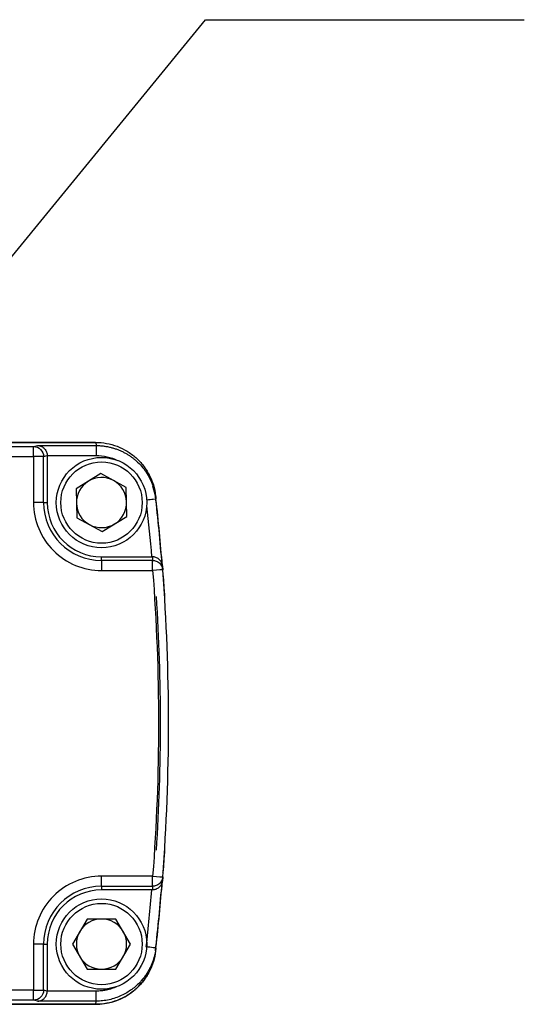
# Model space of a CAD drawing. Header units: millimetres. Extents: x 16 to 683, y 16 to 524.
# Tile 4 of 12: x 99 to 124, y 177 to 226. Entities that reach past the tile are written whole.
import ezdxf

# ---------------------------------------------------------------- set-up
doc = ezdxf.new("R2010")
doc.units = ezdxf.units.MM
doc.header["$LTSCALE"] = 2.5
doc.layers.add('DIMENSIONS', color=140, linetype='Continuous', lineweight=25)
doc.dimstyles.new('SLDDIMSTYLE2', dxfattribs={"dimtxt": 0.18, "dimasz": 8.255, "dimexe": 0, "dimexo": 0.0625, "dimgap": 0, "dimtad": 0, "dimtih": 1, "dimtoh": 1, "dimdec": 0, "dimrnd": 1e-09, "dimzin": 0, "dimdsep": 46, "dimtxsty": 'Standard', "dimsah": 1, "dimcen": 0.09, "dimadec": 0, "dimazin": 0, "dimtfac": 8.255, "dimtdec": 0, "dimtofl": 0, "dimtmove": 0, "dimatfit": 3, "dimfxl": 0, "dimfrac": 2, "dimtolj": 1, "dimtzin": 0, "dimarcsym": 0})

msp = doc.modelspace()

# ---------------------------------------------------------------- linework, layer by layer
for p, q in [((86.409, 205.212), (102.621, 205.212)), ((102.611, 205.212), (86.409, 205.212)), ((102.621, 205.212), (102.639, 205.054)), ((85.312, 205.004), (99.523, 205.004)), ((99.523, 205.004), (99.726, 205.054)), ((99.726, 205.054), (102.639, 205.054)), ((85.411, 204.504), (99.523, 204.504)), ((99.523, 204.504), (99.523, 202.212)), ((100.023, 204.504), (100.209, 204.552)), ((100.023, 202.212), (100.023, 204.504)), ((100.209, 204.552), (102.639, 204.554)), ((100.209, 204.552), (100.209, 202.212)), ((102.871, 203.654), (101.641, 202.901)), ((104.14, 202.965), (102.871, 203.654)), ((105.355, 203.423), (105.285, 203.571)), ((101.641, 202.901), (101.678, 201.458)), ((104.177, 201.522), (104.14, 202.965)), ((105.602, 202.552), (105.463, 203.029)), ((105.522, 202.884), (105.503, 203.045)), ((100.023, 202.212), (99.523, 202.212)), ((100.023, 202.212), (100.209, 202.212)), ((105.602, 202.552), (105.62, 202.39)), ((101.678, 201.458), (102.946, 200.769)), ((102.946, 200.769), (104.177, 201.522)), ((102.909, 199.326), (102.909, 199.512)), ((102.909, 199.512), (105.4, 199.512)), ((105.455, 199.326), (102.909, 199.326)), ((105.441, 199.512), (105.455, 199.326)), ((105.909, 199.036), (105.894, 199.233)), ((102.909, 198.826), (105.455, 198.826)), ((105.952, 198.889), (105.938, 199.068)), ((105.938, 199.068), (105.954, 198.864)), ((105.455, 183.597), (102.909, 183.597)), ((102.909, 183.097), (102.909, 183.597)), ((105.938, 183.355), (105.954, 183.559)), ((105.954, 183.559), (105.938, 183.355)), ((102.909, 183.097), (105.455, 183.097)), ((102.909, 183.097), (102.909, 182.912)), ((105.455, 183.097), (105.441, 182.912)), ((105.893, 183.189), (105.909, 183.386)), ((105.4, 182.912), (102.909, 182.912)), ((102.187, 181.462), (101.465, 180.212)), ((103.63, 181.462), (102.187, 181.462)), ((104.352, 180.212), (103.63, 181.462)), ((99.523, 180.212), (99.523, 177.919)), ((100.023, 180.212), (99.523, 180.212)), ((100.023, 177.919), (100.023, 180.212)), ((100.023, 180.212), (100.209, 180.212)), ((100.209, 180.212), (100.209, 177.871)), ((101.465, 180.212), (102.187, 178.962)), ((103.63, 178.962), (104.352, 180.212)), ((105.62, 180.033), (105.602, 179.871)), ((105.504, 179.381), (105.523, 179.542)), ((102.187, 178.962), (103.63, 178.962)), ((99.523, 177.919), (85.411, 177.919)), ((100.209, 177.871), (100.023, 177.919)), ((102.639, 177.869), (100.209, 177.871)), ((99.523, 177.419), (85.312, 177.419)), ((102.621, 177.212), (86.409, 177.212)), ((86.409, 177.212), (102.611, 177.212)), ((99.726, 177.369), (99.523, 177.419)), ((102.639, 177.369), (99.726, 177.369)), ((102.621, 177.212), (102.639, 177.369))]:
    msp.add_line(p, q)
at = {"flags": 128}
msp.add_lwpolyline([(105.519, 202.949), (105.481, 203.086), (105.423, 203.256)], dxfattribs=at)
for centre, radius in [((102.909, 202.212), 2.25), ((102.909, 202.212), 2.025), ((102.909, 180.212), 2.25), ((102.909, 180.212), 2.025)]:
    msp.add_circle(centre, radius)
for centre, radius, start, end in [((102.909, 202.212), 1.25, 121.4783, 181.4783), ((102.909, 202.212), 1.25, 61.4783, 121.4783), ((102.909, 202.212), 1.25, 1.4783, 61.4783), ((102.909, 202.212), 2.886, 180, 270), ((102.909, 202.212), 2.7, 180, 270), ((102.909, 202.212), 1.25, 181.4783, 241.4783), ((102.909, 202.212), 1.25, 301.4783, 1.4783), ((6.237, 191.212), 100, 4.5454, 6.51147), ((6.247, 191.212), 100, 4.50605, 6.41802), ((102.909, 202.212), 1.25, 241.4783, 301.4783), ((6.247, 191.212), 100, 355.61093, 4.38907), ((6.247, 191.212), 100, 4.21754, 4.26084), ((6.247, 191.212), 99.6, 356.35907, 3.64093), ((14.052, 190.635), 92.173, 355.73636, 355.78333), ((102.909, 180.212), 2.886, 90, 180), ((6.237, 191.212), 100, 353.48853, 355.454), ((6.247, 191.212), 100, 353.58198, 355.49395), ((102.909, 180.212), 2.7, 90, 180), ((102.909, 180.212), 1.25, 90, 150), ((102.909, 180.212), 1.25, 30, 90), ((102.909, 180.212), 1.25, 150, 210), ((102.909, 180.212), 1.25, 330, 30), ((102.909, 180.212), 1.25, 210, 270), ((102.909, 180.212), 1.25, 270, 330), ((102.611, 180.212), 3, 270, 336.1774)]:
    msp.add_arc(centre, radius, start, end)
for points, knots in [([(102.621, 205.212), (102.805, 205.212), (102.986, 205.195), (103.342, 205.129), (103.519, 205.08), (103.861, 204.95), (104.024, 204.87), (104.334, 204.681), (104.482, 204.572), (104.754, 204.329), (104.878, 204.196), (105.101, 203.91), (105.201, 203.754), (105.368, 203.431), (105.437, 203.263), (105.543, 202.915), (105.581, 202.734), (105.602, 202.552)], [0, 0, 0, 0, 0.125, 0.125, 0.25, 0.25, 0.375, 0.375, 0.5, 0.5, 0.625, 0.625, 0.75, 0.75, 0.875, 0.875, 1, 1, 1, 1]), ([(99.523, 204.504), (99.523, 204.634), (99.523, 204.763), (99.523, 204.948), (99.523, 205.003), (99.523, 205.004)], [0, 0, 0, 0, 0.5, 0.5, 1, 1, 1, 1]), ([(99.523, 205.004), (99.654, 205.004), (99.784, 204.95), (99.969, 204.765), (100.023, 204.635), (100.023, 204.504)], [0, 0, 0, 0, 0.5, 0.5, 1, 1, 1, 1]), ([(99.726, 205.054), (99.747, 205.053), (99.787, 205.051), (99.842, 205.04), (99.887, 205.025), (99.944, 205), (100.009, 204.961), (100.08, 204.896), (100.136, 204.82), (100.177, 204.734), (100.204, 204.644), (100.207, 204.582), (100.209, 204.552)], [0, 0, 0, 0, 0.098217, 0.182896, 0.254039, 0.311657, 0.453176, 0.575208, 0.694747, 0.803979, 0.904892, 1, 1, 1, 1]), ([(102.639, 205.054), (102.639, 205.054), (102.639, 205.043), (102.639, 204.993), (102.639, 204.955), (102.639, 204.857), (102.639, 204.799), (102.639, 204.676), (102.639, 204.613), (102.639, 204.554)], [0, 0, 0, 0, 0.25, 0.25, 0.5, 0.5, 0.75, 0.75, 1, 1, 1, 1]), ([(102.639, 205.054), (102.699, 205.053), (102.817, 205.051), (102.995, 205.035), (103.17, 205.009), (103.343, 204.972), (103.512, 204.926), (103.676, 204.871), (103.834, 204.808), (103.987, 204.736), (104.132, 204.658), (104.27, 204.574), (104.401, 204.484), (104.523, 204.39), (104.698, 204.242), (104.911, 204.026), (105.14, 203.726), (105.327, 203.404), (105.469, 203.069), (105.571, 202.731), (105.604, 202.502), (105.62, 202.39)], [0, 0, 0, 0, 0.040755, 0.081474, 0.122056, 0.162402, 0.202412, 0.241993, 0.281052, 0.319505, 0.357269, 0.394273, 0.430448, 0.465735, 0.500082, 0.587122, 0.67349, 0.758522, 0.841615, 0.922248, 1, 1, 1, 1]), ([(100.023, 204.504), (100.019, 204.504), (99.963, 204.504), (99.779, 204.504), (99.651, 204.504), (99.523, 204.504)], [0, 0, 0, 0, 0.5, 0.5, 1, 1, 1, 1]), ([(99.523, 202.212), (99.523, 201.314), (99.88, 200.453), (101.15, 199.183), (102.011, 198.826), (102.909, 198.826)], [0, 0, 0, 0, 0.5, 0.5, 1, 1, 1, 1]), ([(105.62, 202.39), (105.62, 202.39), (105.57, 202.384), (105.396, 202.364), (105.273, 202.35), (105.147, 202.336)], [0, 0, 0, 0, 0.5, 0.5, 1, 1, 1, 1]), ([(102.909, 199.326), (102.909, 199.321), (102.909, 199.266), (102.909, 199.081), (102.909, 198.954), (102.909, 198.826)], [0, 0, 0, 0, 0.5, 0.5, 1, 1, 1, 1]), ([(105.938, 199.068), (105.936, 199.083), (105.933, 199.116), (105.917, 199.179), (105.876, 199.279), (105.799, 199.377), (105.696, 199.448), (105.614, 199.485), (105.529, 199.508), (105.47, 199.51), (105.441, 199.512)], [0, 0, 0, 0, 0.070035, 0.160306, 0.309245, 0.572129, 0.693952, 0.801843, 0.903906, 1, 1, 1, 1]), ([(105.455, 198.826), (105.455, 198.954), (105.455, 199.081), (105.455, 199.266), (105.455, 199.321), (105.455, 199.326)], [0, 0, 0, 0, 0.5, 0.5, 1, 1, 1, 1]), ([(105.455, 199.326), (105.512, 199.326), (105.573, 199.316), (105.69, 199.272), (105.747, 199.237), (105.843, 199.148), (105.882, 199.095), (105.935, 198.981), (105.949, 198.921), (105.954, 198.864)], [0, 0, 0, 0, 0.25, 0.25, 0.5, 0.5, 0.75, 0.75, 1, 1, 1, 1]), ([(105.976, 198.566), (105.976, 198.565), (105.978, 198.539), (105.986, 198.437), (105.991, 198.362), (106.004, 198.177), (106.012, 198.065), (106.028, 197.825), (106.037, 197.694), (106.045, 197.562)], [0, 0, 0, 0, 0.25, 0.25, 0.5, 0.5, 0.75, 0.75, 1, 1, 1, 1]), ([(106.045, 184.861), (106.037, 184.729), (106.028, 184.599), (106.012, 184.358), (106.004, 184.246), (105.991, 184.061), (105.986, 183.986), (105.978, 183.885), (105.976, 183.858), (105.976, 183.857)], [0, 0, 0, 0, 0.25, 0.25, 0.5, 0.5, 0.75, 0.75, 1, 1, 1, 1]), ([(102.909, 183.597), (102.011, 183.597), (101.15, 183.24), (99.88, 181.971), (99.523, 181.109), (99.523, 180.212)], [0, 0, 0, 0, 0.5, 0.5, 1, 1, 1, 1]), ([(105.455, 183.097), (105.455, 183.102), (105.455, 183.158), (105.455, 183.342), (105.455, 183.469), (105.455, 183.597)], [0, 0, 0, 0, 0.5, 0.5, 1, 1, 1, 1]), ([(105.954, 183.559), (105.949, 183.502), (105.935, 183.443), (105.882, 183.329), (105.843, 183.275), (105.747, 183.186), (105.69, 183.151), (105.573, 183.107), (105.512, 183.097), (105.455, 183.097)], [0, 0, 0, 0, 0.25, 0.25, 0.5, 0.5, 0.75, 0.75, 1, 1, 1, 1]), ([(105.889, 183.19), (105.887, 183.183), (105.87, 183.121), (105.78, 183.028), (105.647, 182.948), (105.528, 182.916), (105.469, 182.913), (105.441, 182.912)], [0, 0, 0, 0, 0.051478, 0.41308, 0.729021, 0.86899, 1, 1, 1, 1]), ([(105.123, 180.089), (105.255, 180.075), (105.382, 180.06), (105.568, 180.039), (105.62, 180.033), (105.62, 180.033)], [0, 0, 0, 0, 0.5, 0.5, 1, 1, 1, 1]), ([(105.602, 179.871), (105.581, 179.689), (105.544, 179.511), (105.438, 179.164), (105.369, 178.994), (105.201, 178.669), (105.103, 178.517), (104.881, 178.23), (104.755, 178.095), (104.483, 177.852), (104.337, 177.744), (104.027, 177.555), (103.861, 177.474), (103.521, 177.344), (103.347, 177.295), (102.989, 177.229), (102.805, 177.212), (102.621, 177.212)], [0, 0, 0, 0, 0.125, 0.125, 0.25, 0.25, 0.375, 0.375, 0.5, 0.5, 0.625, 0.625, 0.75, 0.75, 0.875, 0.875, 1, 1, 1, 1]), ([(105.62, 180.033), (105.613, 179.978), (105.599, 179.865), (105.564, 179.697), (105.521, 179.527), (105.466, 179.358), (105.4, 179.19), (105.323, 179.024), (105.235, 178.861), (105.136, 178.702), (105.027, 178.549), (104.907, 178.402), (104.778, 178.262), (104.617, 178.109), (104.416, 177.946), (104.167, 177.781), (103.894, 177.638), (103.6, 177.52), (103.289, 177.434), (102.967, 177.379), (102.748, 177.372), (102.639, 177.369)], [0, 0, 0, 0, 0.038497, 0.07776, 0.117748, 0.15841, 0.199691, 0.241528, 0.283854, 0.326594, 0.369672, 0.413005, 0.456508, 0.500095, 0.565458, 0.633612, 0.704158, 0.776624, 0.850476, 0.925135, 1, 1, 1, 1]), ([(99.523, 177.919), (99.651, 177.919), (99.779, 177.919), (99.963, 177.919), (100.019, 177.919), (100.023, 177.919)], [0, 0, 0, 0, 0.5, 0.5, 1, 1, 1, 1]), ([(100.023, 177.919), (100.023, 177.788), (99.969, 177.658), (99.784, 177.473), (99.654, 177.419), (99.523, 177.419)], [0, 0, 0, 0, 0.5, 0.5, 1, 1, 1, 1]), ([(99.523, 177.419), (99.523, 177.42), (99.523, 177.475), (99.523, 177.66), (99.523, 177.789), (99.523, 177.919)], [0, 0, 0, 0, 0.5, 0.5, 1, 1, 1, 1]), ([(99.726, 177.369), (99.747, 177.37), (99.787, 177.372), (99.842, 177.384), (99.888, 177.398), (99.944, 177.423), (100.009, 177.462), (100.08, 177.527), (100.136, 177.603), (100.178, 177.689), (100.204, 177.779), (100.207, 177.841), (100.209, 177.871)], [0, 0, 0, 0, 0.098216, 0.182896, 0.254045, 0.311669, 0.452989, 0.575234, 0.694122, 0.803146, 0.904283, 1, 1, 1, 1]), ([(103.635, 178.08), (103.624, 178.075), (103.592, 178.058), (103.519, 178.029), (103.417, 177.992), (103.242, 177.94), (103.048, 177.898), (102.854, 177.876), (102.73, 177.869), (102.664, 177.869), (102.639, 177.869)], [0, 0, 0, 0, 0.037345, 0.105295, 0.230077, 0.354889, 0.63732, 0.808516, 0.92671, 1, 1, 1, 1]), ([(102.639, 177.369), (102.639, 177.37), (102.639, 177.424), (102.639, 177.609), (102.639, 177.739), (102.639, 177.869)], [0, 0, 0, 0, 0.5, 0.5, 1, 1, 1, 1])]:
    msp.add_open_spline(points, degree=3, knots=knots)
for points in [[(102.639, 204.554), (103.006, 204.554), (103.373, 204.472), (103.705, 204.316)], [(105.154, 202.061), (105.247, 201.212), (105.329, 200.362), (105.4, 199.512)], [(105.4, 199.512), (105.414, 199.512), (105.427, 199.512), (105.441, 199.512)], [(105.954, 198.864), (105.954, 198.864), (105.73, 198.847), (105.455, 198.826)], [(105.455, 198.826), (105.844, 193.757), (105.844, 188.667), (105.455, 183.597)], [(105.455, 183.597), (105.73, 183.576), (105.954, 183.559), (105.954, 183.559)], [(105.4, 182.912), (105.321, 181.961), (105.23, 181.038), (105.123, 180.089)], [(105.441, 182.912), (105.427, 182.912), (105.414, 182.912), (105.4, 182.912)]]:
    msp.add_open_spline(points, degree=3)

# ---------------------------------------------------------------- leaders
at = {"layer": 'DIMENSIONS'}
msp.add_leader([(83.182, 195.788), (108.082, 226.274), (123.957, 226.274)], dimstyle='SLDDIMSTYLE2', dxfattribs=at)

doc.saveas('drawing.dxf')
